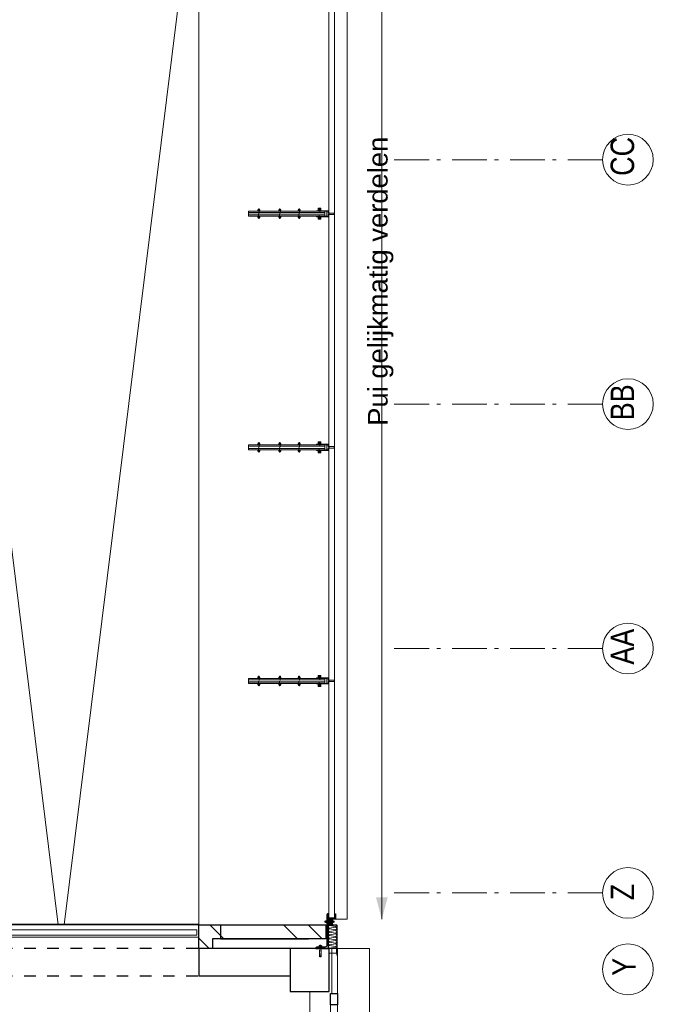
# Model space of a CAD drawing. Header units: millimetres. Extents: x 164327 to 368283, y 131426 to 274001.
# Tile 109 of 160: x 327768 to 332331, y 210241 to 217331. Entities that reach past the tile are written whole.
import ezdxf

# ---------------------------------------------------------------- set-up
doc = ezdxf.new("R2010")
doc.units = ezdxf.units.MM
doc.header["$LTSCALE"] = 400
for name, pattern in [('STYLE_01', [0.416641, 0.208282, -0.208359]), ('STYLE_02', [0.694427, 0.486069, -0.208359]), ('STYLE_06', [1.041641, 0.625, -0.208282, 0.069427, -0.138931]), ('STYLE_21', [0.138889, 0.069444, -0.069444])]:
    doc.linetypes.add(name, pattern=pattern)
for name, color, linetype, lineweight in [('Buitenkozijnen', 140, 'Continuous', 15), ('leuning', 43, 'Continuous', 5), ('mat-baksteen', 5, 'Continuous', 25), ('mat-beton (ihwg)', 5, 'Continuous', 25), ('mat-glas-vert', 5, 'Continuous', 15), ('mat-naaldhout', 140, 'Continuous', 15), ('mat-staal', 5, 'Continuous', 25), ('mat-staal_zink', 140, 'Continuous', 15), ('None', 7, 'Continuous', 9), ('Sloopwerk', 92, 'Continuous', 25), ('Tekst', 140, 'Continuous', 15)]:
    doc.layers.add(name, color=color, linetype=linetype, lineweight=lineweight)
doc.styles.add('Arial', font='arial.ttf', dxfattribs={"height": 211.666667})
doc.styles.add('Arial Narrow', font='ARIALN.TTF', dxfattribs={"height": 222.25})

# ---------------------------------------------------------------- blocks, each defined once
blk = doc.blocks.new('*U288')
at = {"layer": 'None', "color": 43, "linetype": 'Continuous', "lineweight": 9}
for p, q in [((25680.9, 2244.8), (25935.9, 2244.8)), ((25935.9, 2244.8), (25935.9, 1044.8)), ((25935.9, 1044.8), (25680.9, 1044.8))]:
    blk.add_line(p, q, dxfattribs=at)
at = {"layer": 'None', "color": 43, "linetype": 'STYLE_01', "lineweight": 9}
blk.add_line((25680.9, 2244.8), (25680.9, 1044.8), dxfattribs=at)
blk = doc.blocks.new('*U289')
at = {"layer": 'None', "color": 43, "linetype": 'Continuous', "lineweight": 9}
for p, q in [((25910.9, 2244.8), (26165.9, 2244.8)), ((26165.9, 2244.8), (26165.9, 1044.8)), ((26165.9, 1044.8), (25910.9, 1044.8))]:
    blk.add_line(p, q, dxfattribs=at)
at = {"layer": 'None', "color": 43, "linetype": 'STYLE_01', "lineweight": 9}
blk.add_line((25910.9, 2244.8), (25910.9, 1044.8), dxfattribs=at)
blk = doc.blocks.new('*U290')
at = {"layer": 'None', "color": 43, "linetype": 'Continuous', "lineweight": 9}
for p, q in [((26140.9, 2244.8), (26395.9, 2244.8)), ((26395.9, 2244.8), (26395.9, 1044.8)), ((26395.9, 1044.8), (26140.9, 1044.8))]:
    blk.add_line(p, q, dxfattribs=at)
at = {"layer": 'None', "color": 43, "linetype": 'STYLE_01', "lineweight": 9}
blk.add_line((26140.9, 2244.8), (26140.9, 1044.8), dxfattribs=at)
blk = doc.blocks.new('*U291')
at = {"layer": 'None', "color": 43, "linetype": 'Continuous', "lineweight": 9}
for p, q in [((26370.9, 2244.8), (26625.9, 2244.8)), ((26625.9, 2244.8), (26625.9, 1044.8)), ((26625.9, 1044.8), (26370.9, 1044.8))]:
    blk.add_line(p, q, dxfattribs=at)
at = {"layer": 'None', "color": 43, "linetype": 'STYLE_01', "lineweight": 9}
blk.add_line((26370.9, 2244.8), (26370.9, 1044.8), dxfattribs=at)
blk = doc.blocks.new('*U292')
at = {"layer": 'None', "color": 43, "linetype": 'Continuous', "lineweight": 9}
for p, q in [((26600.9, 2244.8), (26855.9, 2244.8)), ((26855.9, 2244.8), (26855.9, 1044.8)), ((26855.9, 1044.8), (26600.9, 1044.8))]:
    blk.add_line(p, q, dxfattribs=at)
at = {"layer": 'None', "color": 43, "linetype": 'STYLE_01', "lineweight": 9}
blk.add_line((26600.9, 2244.8), (26600.9, 1044.8), dxfattribs=at)
blk = doc.blocks.new('*U293')
at = {"layer": 'None', "color": 8, "linetype": 'Continuous', "lineweight": 5}
for p, q in [((28385.9, 2244.8), (28640.9, 2244.8)), ((28640.9, 2244.8), (28640.9, 1044.8)), ((28640.9, 1044.8), (28385.9, 1044.8))]:
    blk.add_line(p, q, dxfattribs=at)
at = {"layer": 'None', "color": 8, "linetype": 'STYLE_01', "lineweight": 5}
blk.add_line((28385.9, 2244.8), (28385.9, 1044.8), dxfattribs=at)
blk = doc.blocks.new('*U294')
at = {"layer": 'None', "color": 8, "linetype": 'Continuous', "lineweight": 5}
for p, q in [((28615.9, 2244.8), (28870.9, 2244.8)), ((28870.9, 2244.8), (28870.9, 1044.8)), ((28870.9, 1044.8), (28615.9, 1044.8))]:
    blk.add_line(p, q, dxfattribs=at)
at = {"layer": 'None', "color": 8, "linetype": 'STYLE_01', "lineweight": 5}
blk.add_line((28615.9, 2244.8), (28615.9, 1044.8), dxfattribs=at)
blk = doc.blocks.new('*U295')
at = {"layer": 'None', "color": 8, "linetype": 'Continuous', "lineweight": 5}
for p, q in [((28845.9, 2244.8), (29100.9, 2244.8)), ((29100.9, 2244.8), (29100.9, 1044.8)), ((29100.9, 1044.8), (28845.9, 1044.8))]:
    blk.add_line(p, q, dxfattribs=at)
at = {"layer": 'None', "color": 8, "linetype": 'STYLE_01', "lineweight": 5}
blk.add_line((28845.9, 2244.8), (28845.9, 1044.8), dxfattribs=at)
blk = doc.blocks.new('*U296')
at = {"layer": 'None', "color": 8, "linetype": 'Continuous', "lineweight": 5}
for p, q in [((29075.9, 2244.8), (29330.9, 2244.8)), ((29330.9, 2244.8), (29330.9, 1044.8)), ((29330.9, 1044.8), (29075.9, 1044.8))]:
    blk.add_line(p, q, dxfattribs=at)
at = {"layer": 'None', "color": 8, "linetype": 'STYLE_01', "lineweight": 5}
blk.add_line((29075.9, 2244.8), (29075.9, 1044.8), dxfattribs=at)
blk = doc.blocks.new('*U297')
at = {"layer": 'None', "color": 8, "linetype": 'Continuous', "lineweight": 5}
for p, q in [((29305.9, 2244.8), (29560.9, 2244.8)), ((29560.9, 2244.8), (29560.9, 1044.8)), ((29560.9, 1044.8), (29305.9, 1044.8))]:
    blk.add_line(p, q, dxfattribs=at)
at = {"layer": 'None', "color": 8, "linetype": 'STYLE_01', "lineweight": 5}
blk.add_line((29305.9, 2244.8), (29305.9, 1044.8), dxfattribs=at)
blk = doc.blocks.new('*U298')
at = {"layer": 'None', "color": 8, "linetype": 'Continuous', "lineweight": 5}
for p, q in [((29535.9, 2244.8), (29790.9, 2244.8)), ((29790.9, 2244.8), (29790.9, 1044.8)), ((29790.9, 1044.8), (29535.9, 1044.8))]:
    blk.add_line(p, q, dxfattribs=at)
at = {"layer": 'None', "color": 8, "linetype": 'STYLE_01', "lineweight": 5}
blk.add_line((29535.9, 2244.8), (29535.9, 1044.8), dxfattribs=at)
blk = doc.blocks.new('*U299')
at = {"layer": 'None', "color": 8, "linetype": 'Continuous', "lineweight": 5}
for p, q in [((29765.9, 2244.8), (30020.9, 2244.8)), ((30020.9, 2244.8), (30020.9, 1044.8)), ((30020.9, 1044.8), (29765.9, 1044.8))]:
    blk.add_line(p, q, dxfattribs=at)
at = {"layer": 'None', "color": 8, "linetype": 'STYLE_01', "lineweight": 5}
blk.add_line((29765.9, 2244.8), (29765.9, 1044.8), dxfattribs=at)
blk = doc.blocks.new('*U300')
at = {"layer": 'None', "color": 8, "linetype": 'Continuous', "lineweight": 5}
for p, q in [((29995.9, 2244.8), (30250.9, 2244.8)), ((30250.9, 2244.8), (30250.9, 1044.8)), ((30250.9, 1044.8), (29995.9, 1044.8))]:
    blk.add_line(p, q, dxfattribs=at)
at = {"layer": 'None', "color": 8, "linetype": 'STYLE_01', "lineweight": 5}
blk.add_line((29995.9, 2244.8), (29995.9, 1044.8), dxfattribs=at)
blk = doc.blocks.new('*U301')
at = {"layer": 'None', "color": 8, "linetype": 'Continuous', "lineweight": 5}
for p, q in [((30225.9, 2244.8), (30480.9, 2244.8)), ((30480.9, 2244.8), (30480.9, 1044.8)), ((30480.9, 1044.8), (30225.9, 1044.8))]:
    blk.add_line(p, q, dxfattribs=at)
at = {"layer": 'None', "color": 8, "linetype": 'STYLE_01', "lineweight": 5}
blk.add_line((30225.9, 2244.8), (30225.9, 1044.8), dxfattribs=at)
blk = doc.blocks.new('*U302')
at = {"layer": 'None', "color": 8, "linetype": 'Continuous', "lineweight": 5}
for p, q in [((30455.9, 2244.8), (30710.9, 2244.8)), ((30710.9, 2244.8), (30710.9, 1044.8)), ((30710.9, 1044.8), (30455.9, 1044.8))]:
    blk.add_line(p, q, dxfattribs=at)
at = {"layer": 'None', "color": 8, "linetype": 'STYLE_01', "lineweight": 5}
blk.add_line((30455.9, 2244.8), (30455.9, 1044.8), dxfattribs=at)
blk = doc.blocks.new('*U303')
at = {"layer": 'None', "color": 8, "linetype": 'Continuous', "lineweight": 5}
for p, q in [((30685.9, 2244.8), (30940.9, 2244.8)), ((30940.9, 2244.8), (30940.9, 1044.8)), ((30940.9, 1044.8), (30685.9, 1044.8))]:
    blk.add_line(p, q, dxfattribs=at)
at = {"layer": 'None', "color": 8, "linetype": 'STYLE_01', "lineweight": 5}
blk.add_line((30685.9, 2244.8), (30685.9, 1044.8), dxfattribs=at)
blk = doc.blocks.new('*U304')
at = {"layer": 'None', "color": 8, "linetype": 'Continuous', "lineweight": 5}
for p, q in [((30915.9, 2244.8), (31170.9, 2244.8)), ((31170.9, 2244.8), (31170.9, 1044.8)), ((31170.9, 1044.8), (30915.9, 1044.8))]:
    blk.add_line(p, q, dxfattribs=at)
at = {"layer": 'None', "color": 8, "linetype": 'STYLE_01', "lineweight": 5}
blk.add_line((30915.9, 2244.8), (30915.9, 1044.8), dxfattribs=at)
blk = doc.blocks.new('*U305')
at = {"layer": 'None', "color": 8, "linetype": 'Continuous', "lineweight": 5}
for p, q in [((31145.9, 2244.8), (31400.9, 2244.8)), ((31400.9, 2244.8), (31400.9, 1044.8)), ((31400.9, 1044.8), (31145.9, 1044.8))]:
    blk.add_line(p, q, dxfattribs=at)
at = {"layer": 'None', "color": 8, "linetype": 'STYLE_01', "lineweight": 5}
blk.add_line((31145.9, 2244.8), (31145.9, 1044.8), dxfattribs=at)
blk = doc.blocks.new('*U306')
at = {"layer": 'None', "color": 8, "linetype": 'Continuous', "lineweight": 5}
for p, q in [((31375.9, 2244.8), (31630.9, 2244.8)), ((31630.9, 2244.8), (31630.9, 1044.8)), ((31630.9, 1044.8), (31375.9, 1044.8))]:
    blk.add_line(p, q, dxfattribs=at)
at = {"layer": 'None', "color": 8, "linetype": 'STYLE_01', "lineweight": 5}
blk.add_line((31375.9, 2244.8), (31375.9, 1044.8), dxfattribs=at)
blk = doc.blocks.new('*U307')
at = {"layer": 'None', "color": 8, "linetype": 'Continuous', "lineweight": 5}
for p, q in [((31605.9, 2244.8), (31860.9, 2244.8)), ((31860.9, 2244.8), (31860.9, 1044.8)), ((31860.9, 1044.8), (31605.9, 1044.8))]:
    blk.add_line(p, q, dxfattribs=at)
at = {"layer": 'None', "color": 8, "linetype": 'STYLE_01', "lineweight": 5}
blk.add_line((31605.9, 2244.8), (31605.9, 1044.8), dxfattribs=at)
blk = doc.blocks.new('*X308')
at = {"layer": 'None', "lineweight": 9}
blk.add_line((29075.7, 615), (29175.7, 715), dxfattribs=at)
blk = doc.blocks.new('*U309')
at = {"layer": 'leuning', "color": 140, "lineweight": 15}
for p, q in [((25185.9, 2675), (25185.9, 2258.3)), ((25185.9, 2675), (25225.9, 2675)), ((25225.9, 2675), (25225.9, 2298.3)), ((31860.9, 2298.3), (25225.9, 2298.3)), ((31860.9, 2298.3), (31860.9, 2258.3)), ((31860.9, 2258.3), (25185.9, 2258.3)), ((25185.9, 1031.3), (25185.9, 615)), ((25185.9, 1031.3), (31860.9, 1031.3)), ((31860.9, 991.3), (31860.9, 1031.3)), ((25225.9, 991.3), (25225.9, 615)), ((25225.9, 991.3), (31860.9, 991.3)), ((25185.9, 615), (25225.9, 615))]:
    blk.add_line(p, q, dxfattribs=at)
at = {"layer": 'mat-baksteen', "lineweight": 25}
for p, q in [((29021.1, 715), (29021.1, 615)), ((29291.1, 715), (29021.1, 715)), ((29191.1, 615), (29021.1, 615))]:
    blk.add_line(p, q, dxfattribs=at)
at = {"layer": 'None', "color": 8, "linetype": 'STYLE_01', "lineweight": 5}
for p, q in [((25090.9, 2700), (25090.9, 590)), ((25767.4, 2249.8), (25767.4, 1039.8)), ((25847.4, 2249.8), (25847.4, 1039.8)), ((26457.4, 2249.8), (26457.4, 1039.8)), ((26537.4, 2249.8), (26537.4, 1039.8)), ((28473.4, 2249.8), (28473.4, 1039.8)), ((28553.4, 2249.8), (28553.4, 1039.8)), ((29162.4, 2249.8), (29162.4, 1039.8)), ((29242.4, 2249.8), (29242.4, 1039.8)), ((30082.4, 2249.8), (30082.4, 1039.8)), ((30162.4, 2249.8), (30162.4, 1039.8)), ((30773.4, 2249.8), (30773.4, 1039.8)), ((30853.4, 2249.8), (30853.4, 1039.8))]:
    blk.add_line(p, q, dxfattribs=at)
at = {"layer": 'None', "color": 43, "lineweight": 9}
for p, q in [((25172.9, 2700), (25172.9, 590)), ((25265.9, 2700), (25265.9, 590)), ((25184.9, 2296.8), (31860.9, 2296.8)), ((25184.9, 2286.8), (25184.9, 2296.8)), ((25184.9, 2286.8), (31860.9, 2286.8)), ((25184.9, 2269.8), (31860.9, 2269.8)), ((25184.9, 2249.8), (25184.9, 2269.8)), ((31860.9, 2286.8), (31860.9, 2296.8)), ((31860.9, 2249.8), (31860.9, 2269.8)), ((25184.9, 2249.8), (31860.9, 2249.8)), ((25184.9, 1039.8), (25184.9, 1019.8)), ((31860.9, 1039.8), (25184.9, 1039.8)), ((31860.9, 1019.8), (25184.9, 1019.8)), ((25184.9, 1002.8), (25184.9, 992.8)), ((31860.9, 1002.8), (25184.9, 1002.8)), ((31860.9, 992.8), (25184.9, 992.8)), ((31860.9, 1039.8), (31860.9, 1019.8)), ((31860.9, 1002.8), (31860.9, 992.8))]:
    blk.add_line(p, q, dxfattribs=at)
at = {"layer": 'None', "color": 8, "linetype": 'Continuous', "lineweight": 5}
for p, q in [((29291.1, 2700), (29291.1, 2298.3)), ((26855.9, 1644.8), (25705.9, 1644.8)), ((31860.9, 1644.8), (28410.9, 1644.8)), ((29291.1, 991.3), (29291.1, 715))]:
    blk.add_line(p, q, dxfattribs=at)
at = {"layer": 'None', "lineweight": 9}
for p, q in [((27085.9, 2298.3), (27085.9, 2258.3)), ((27085.9, 1031.3), (27085.9, 991.3))]:
    blk.add_line(p, q, dxfattribs=at)
at = {"layer": 'None', "linetype": 'STYLE_06', "lineweight": 9}
for p, q in [((26498.4, 2244.8), (25807.4, 1041.8)), ((26498.4, 1041.8), (25807.4, 2244.8)), ((29202.4, 2244.8), (30122.4, 1044.8)), ((29202.4, 1044.8), (30122.4, 2244.8))]:
    blk.add_line(p, q, dxfattribs=at)
at = {"layer": 'None', "color": 43, "linetype": 'STYLE_01', "lineweight": 9}
for p, q in [((26830.9, 2244.8), (26830.9, 1044.8)), ((23301.1, 390), (21471.1, 390))]:
    blk.add_line(p, q, dxfattribs=at)
at = {"layer": 'None', "color": 43, "linetype": 'Continuous', "lineweight": 9}
for p, q in [((28410.9, 2244.8), (26830.9, 1044.8)), ((26830.9, 2244.8), (28410.9, 1044.8)), ((21471.1, 308), (23301.1, 308)), ((21471.1, 215), (23301.1, 215)), ((21383.1, -120), (21383.1, -4080)), ((21476.1, -120), (21476.1, -4080))]:
    blk.add_line(p, q, dxfattribs=at)
at = {"layer": 'None', "color": 140, "linetype": 'Continuous', "lineweight": 15}
for p, q in [((21486.7, 295), (23286.7, 295)), ((21486.7, 255), (21486.7, 295)), ((23286.7, 255), (23286.7, 295)), ((21486.7, 255), (23286.7, 255)), ((21436.1, -135.7), (21396.1, -135.7)), ((21396.1, -4065.7), (21396.1, -135.7)), ((21436.1, -4065.7), (21436.1, -135.7)), ((21436.1, -4065.7), (21396.1, -4065.7))]:
    blk.add_line(p, q, dxfattribs=at)
at = {"layer": 'None', "color": 92, "linetype": 'STYLE_01', "lineweight": 25}
for p, q in [((21101.1, -4240), (21101.1, -110)), ((21301.1, -4240), (21301.1, -110))]:
    blk.add_line(p, q, dxfattribs=at)
at = {"layer": 'None', "color": 43, "linetype": 'Continuous', "lineweight": 9}
for points in [[(25184.9, 2244.8), (25439.9, 2244.8), (25439.9, 1044.8), (25184.9, 1044.8)], [(25450.9, 2244.8), (25705.9, 2244.8), (25705.9, 1044.8), (25450.9, 1044.8)], [(26855.9, 2244.8), (28145.9, 2244.8), (28145.9, 1044.8), (26855.9, 1044.8)], [(26860.9, 2239.8), (28140.9, 2239.8), (28140.9, 1049.8), (26860.9, 1049.8)], [(28155.9, 2244.8), (28410.9, 2244.8), (28410.9, 1044.8), (28155.9, 1044.8)]]:
    blk.add_lwpolyline(points, close=True, dxfattribs=at)
at = {"layer": 'None', "color": 8, "lineweight": 5}
for points in [[(25705.9, 1644.8), (25864.7, 1687.4), (25864.7, 1602.3)], [(28410.9, 1644.8), (28569.7, 1687.4), (28569.7, 1602.3)]]:
    blk.add_solid(points, dxfattribs=at)
at = {"layer": 'mat-baksteen'}
blk.add_blockref('*X308', (0, 0), dxfattribs=at)
at = {"layer": 'None', "color": 7}
for name in ['*U288', '*U289', '*U290', '*U291', '*U292', '*U293', '*U294', '*U295', '*U296', '*U297', '*U298', '*U299', '*U300', '*U301', '*U302', '*U303', '*U304', '*U305', '*U306', '*U307']:
    blk.add_blockref(name, (0, 0), dxfattribs=at)
blk = doc.blocks.new('*U394')
at = {"layer": 'None', "color": 8, "linetype": 'Continuous', "lineweight": 5}
for points in [[(23301.1, 220), (25297.7, 220), (25297.7, -2140), (23301.1, -2140)], [(27294.4, 220), (29291.1, 220), (29291.1, -2140), (27294.4, -2140)], [(29291.1, -4080), (29291.1, -2100), (21471.1, -2100), (21471.1, -4080)]]:
    blk.add_lwpolyline(points, close=True, dxfattribs=at)
blk.add_lwpolyline([(29291.1, -2100), (21471.1, -3067.7), (21471.1, -3112.3), (29291.1, -4080)], dxfattribs=at)
blk = doc.blocks.new('Gevelpui best 1410 (2D)')
at = {"layer": 'Buitenkozijnen', "lineweight": 15}
for p, q in [((-260, 0), (-260, -1410)), ((-260, 0), (-210, 0)), ((-210, 0), (-210, -1410)), ((-260, -1410), (-210, -1410))]:
    blk.add_line(p, q, dxfattribs=at)
at = {"layer": 'Buitenkozijnen', "color": 92, "lineweight": 25}
for points in [[(-260, 0), (-210, 0), (-210, -80), (-260, -80)], [(-260, -1330), (-210, -1330), (-210, -1410), (-260, -1410)]]:
    blk.add_lwpolyline(points, close=True, dxfattribs=at)
at = {"layer": 'None', "color": 43, "linetype": 'Continuous', "lineweight": 9}
blk.add_line((-410, 15), (-410, -1425), dxfattribs=at)
blk = doc.blocks.new('*X1147')
at = {"layer": 'None', "lineweight": 9}
for p, q in [((21371.1, -4261.2), (21392.2, -4240)), ((21371.1, -4791.9), (21471.1, -4691.9)), ((21469.3, -4870), (21471.1, -4868.3))]:
    blk.add_line(p, q, dxfattribs=at)
blk = doc.blocks.new('*X1243')
at = {"layer": 'None', "lineweight": 9}
for p, q in [((21301.1, -4154.8), (21375.8, -4080)), ((21371.1, -4261.2), (21471.1, -4161.2)), ((21371.1, -4791.9), (21471.1, -4691.9)), ((21371.1, -4968.3), (21471.1, -4868.3))]:
    blk.add_line(p, q, dxfattribs=at)
blk = doc.blocks.new('*U1244')
at = {"layer": 'None', "color": 8, "lineweight": 5}
for p, q in [((21475.1, -5014), (21515.1, -5036.5)), ((21515.1, -5014), (21475.1, -5036.5))]:
    blk.add_line(p, q, dxfattribs=at)
blk.add_lwpolyline([(21475.1, -5014), (21515.1, -5014), (21515.1, -5036.5), (21475.1, -5036.5)], close=True, dxfattribs=at)
blk = doc.blocks.new('*X1245')
at = {"layer": 'None', "lineweight": 25}
for p, q in [((-15.6, 125.8), (-5.6, 135.8)), ((46.9, -94.5), (56.9, -84.5))]:
    blk.add_line(p, q, dxfattribs=at)
at = {"layer": 'None', "lineweight": 9}
blk.add_line((-15.6, -15.6), (-5.6, -5.6), dxfattribs=at)
blk = doc.blocks.new('*U1246')
at = {"layer": 'None', "color": 92, "linetype": 'Continuous', "lineweight": 25, "flags": 128}
blk.add_lwpolyline([(-15.6, -94.5), (-15.6, 155.5), (-13.1, 155.5, -0.414214), (-5.6, 148), (-5.6, -69.5, 0.414214), (9.4, -84.5), (66.9, -84.5, -0.414214), (74.4, -92), (74.4, -94.5)], format="xyb", close=True, dxfattribs=at)
at = {"layer": 'None', "color": 92}
blk.add_blockref('*X1245', (0, 0), dxfattribs=at)
blk = doc.blocks.new('*X1247')
at = {"layer": 'None', "lineweight": 9}
blk.add_line((21520.8, -5066.5), (21525.3, -5062), dxfattribs=at)
blk = doc.blocks.new('ba-bout glaszwaard')
at = {"layer": 'None', "color": 8, "lineweight": 5}
for p, q in [((-11.5, 5), (-9.5, 5)), ((47.5, 5), (45.5, 5)), ((-11.5, -5), (-9.5, -5)), ((47.5, -5), (45.5, -5))]:
    blk.add_line(p, q, dxfattribs=at)
at = {"layer": 'None', "color": 8, "linetype": 'Continuous', "lineweight": 5}
for p, q in [((-2.5, 3), (-8.5, 3)), ((38.5, 3), (44.5, 3)), ((-2.5, -3), (-8.5, -3)), ((38.5, -3), (44.5, -3))]:
    blk.add_line(p, q, dxfattribs=at)
at = {"layer": 'None', "color": 8, "linetype": 'STYLE_21', "lineweight": 5}
blk.add_lwpolyline([(-11.5, 2.5), (47.5, 2.5), (47.5, -2.5), (-11.5, -2.5)], close=True, dxfattribs=at)
at = {"layer": 'None', "color": 8, "linetype": 'Continuous', "lineweight": 5, "flags": 128}
for points in [[(-1.5, 6, 0.414214), (-2.5, 7), (-8.5, 7, 0.414214), (-9.5, 6), (-9.5, -6, 0.414214), (-8.5, -7), (-2.5, -7, 0.414214), (-1.5, -6)], [(37.5, 6, -0.414214), (38.5, 7), (44.5, 7, -0.414214), (45.5, 6), (45.5, -6, -0.414214), (44.5, -7), (38.5, -7, -0.414214), (37.5, -6)]]:
    blk.add_lwpolyline(points, format="xyb", close=True, dxfattribs=at)
at = {"layer": 'None', "color": 8, "linetype": 'Continuous', "lineweight": 5}
for points in [[(-1.5, 9), (-0.5, 9), (-0.5, -9), (-1.5, -9)], [(36.5, 9), (37.5, 9), (37.5, -9), (36.5, -9)]]:
    blk.add_lwpolyline(points, close=True, dxfattribs=at)
at = {"layer": 'None', "color": 8, "lineweight": 5}
for centre, start, end in [((-11.5, 0), 90, 270), ((47.5, 0), 270, 90)]:
    blk.add_arc(centre, 5, start, end, dxfattribs=at)
at = {"layer": 'None', "color": 8, "linetype": 'Continuous', "lineweight": 5}
for centre, start, end in [((-8.5, 4), 180, 270), ((-8.5, 2), 90, 180), ((-2.5, 4), 270, 0), ((-2.5, 2), 0, 90), ((38.5, 4), 180, 270), ((38.5, 2), 90, 180), ((44.5, 4), 270, 0), ((44.5, 2), 0, 90), ((-8.5, -2), 180, 270), ((-8.5, -4), 90, 180), ((-2.5, -4), 0, 90), ((38.5, -4), 90, 180), ((44.5, -2), 270, 0), ((44.5, -4), 0, 90)]:
    blk.add_arc(centre, 1, start, end, dxfattribs=at)
blk = doc.blocks.new('*U1248')
at = {"layer": 'None', "color": 8, "linetype": 'Continuous', "lineweight": 5, "flags": 128}
blk.add_lwpolyline([(0, 0, 0.473285), (9.6, 11.8), (2.4, 48.2, -0.473285), (12, 60, -0.473285), (21.6, 48.2), (14.4, 11.8, 0.473285), (24, 0, 0.473285), (33.6, 11.8), (26.4, 48.2, -0.473285), (36, 60, -0.473285), (45.6, 48.2), (38.4, 11.8, 0.473285), (48, 0, 0.473285), (57.6, 11.8), (50.4, 48.2, -0.473285), (60, 60, -0.473285), (69.6, 48.2), (62.4, 11.8, 0.473285), (72, 0, 0.473285), (81.6, 11.8), (74.4, 48.2, -0.473285), (84, 60, -0.473285), (93.6, 48.2), (86.4, 11.8, 0.473285), (96, 0, 0.473285), (105.6, 11.8), (98.4, 48.2, -0.473285), (108, 60, -0.473285), (117.6, 48.2), (110.4, 11.8, 0.473285), (120, 0, 0.473285), (129.6, 11.8), (122.4, 48.2, -0.473285), (132, 60, -0.473285), (141.6, 48.2), (134.4, 11.8, 0.473285), (144, 0, 0.473285), (153.6, 11.8), (146.4, 48.2, -0.473285), (156, 60, -0.473285), (165.6, 48.2), (158.4, 11.8, 0.473285), (168, 0, 0.473285)], format="xyb", dxfattribs=at)
blk = doc.blocks.new('*U1249')
at = {"layer": 'None', "color": 8, "linetype": 'Continuous', "lineweight": 5, "flags": 128}
blk.add_lwpolyline([(0, 0, 0.464172), (2.8, 3.3), (0.6, 16.7, -0.464172), (3.4, 20, -0.464172), (6.2, 16.7), (3.9, 3.3, 0.464172), (6.8, 0, 0.464172), (9.6, 3.3), (7.3, 16.7, -0.464172), (10.1, 20, -0.464172), (13, 16.7), (10.7, 3.3, 0.464172), (13.5, 0, 0.464172), (16.3, 3.3), (14.1, 16.7, -0.464172), (16.9, 20, -0.464172), (19.7, 16.7), (17.5, 3.3, 0.464172), (20.3, 0, 0.464172), (23.1, 3.3), (20.9, 16.7, -0.464172), (23.7, 20, -0.464172), (26.5, 16.7), (24.2, 3.3, 0.464172), (27.1, 0, 0.464172), (29.9, 3.3), (27.6, 16.7, -0.464172), (30.4, 20, -0.464172), (33.3, 16.7), (31, 3.3, 0.464172), (33.8, 0, 0.464172), (36.6, 3.3), (34.4, 16.7, -0.464172), (37.2, 20, -0.464172), (40, 16.7), (37.8, 3.3, 0.464172), (40.6, 0, 0.464172), (43.4, 3.3), (41.1, 16.7, -0.464172), (44, 20, -0.464172), (46.8, 16.7), (44.5, 3.3, 0.464172), (47.3, 0, 0.464172)], format="xyb", dxfattribs=at)
blk = doc.blocks.new('*U1250')
at = {"layer": 'None', "color": 8, "linetype": 'Continuous', "lineweight": 5}
for p, q in [((21312.6, -4951.9), (21321.6, -4951.9)), ((21312.6, -4961.7), (21321.6, -4961.7))]:
    blk.add_line(p, q, dxfattribs=at)
at = {"layer": 'None', "color": 8, "linetype": 'Continuous', "lineweight": 5, "flags": 128}
blk.add_lwpolyline([(21312.6, -4964.7, 0.414214), (21314.1, -4966.2), (21320.1, -4966.2, 0.414214), (21321.6, -4964.7), (21321.6, -4948.9, 0.414214), (21320.1, -4947.4), (21314.1, -4947.4, 0.414214), (21312.6, -4948.9)], format="xyb", close=True, dxfattribs=at)
at = {"layer": 'None', "color": 8, "linetype": 'Continuous', "lineweight": 5}
for centre, start, end in [((21314.1, -4950.4), 180, 270), ((21314.1, -4953.4), 90, 180), ((21314.1, -4960.2), 180, 270), ((21314.1, -4963.2), 90, 180), ((21320.1, -4950.4), 270, 0), ((21320.1, -4953.4), 0, 90), ((21320.1, -4960.2), 270, 0), ((21320.1, -4963.2), 0, 90)]:
    blk.add_arc(centre, 1.5, start, end, dxfattribs=at)
blk = doc.blocks.new('*U1251')
at = {"layer": 'None', "color": 8, "linetype": 'STYLE_21', "lineweight": 5, "flags": 128}
for points in [[(21321.6, -4953.1), (21307.3, -4953.1)], [(21307.3, -4960.6), (21321.6, -4960.6), (21321.6, -4953.1)]]:
    blk.add_lwpolyline(points, dxfattribs=at)
at = {"layer": 'None', "color": 8, "linetype": 'Continuous', "lineweight": 5}
for points in [[(21311.1, -4945.6), (21312.6, -4945.6), (21312.6, -4968.1), (21311.1, -4968.1)], [(21321.6, -4953.1), (21325.3, -4953.1), (21325.3, -4960.6), (21321.6, -4960.6)]]:
    blk.add_lwpolyline(points, close=True, dxfattribs=at)
at = {"layer": 'None', "color": 7}
blk.add_blockref('*U1250', (0, 0), dxfattribs=at)
blk = doc.blocks.new('*U1252')
at = {"layer": 'None', "color": 8, "linetype": 'STYLE_02', "lineweight": 5}
for p, q in [((21240.7, -4951.1), (21290.7, -4951.1)), ((21240.7, -4962.6), (21290.7, -4962.6))]:
    blk.add_line(p, q, dxfattribs=at)
at = {"layer": 'None', "color": 8, "linetype": 'STYLE_21', "lineweight": 5, "flags": 128}
for points in [[(21240.7, -4953.1), (21307.3, -4953.1)], [(21307.3, -4960.6), (21240.7, -4960.6), (21240.7, -4953.1)]]:
    blk.add_lwpolyline(points, dxfattribs=at)
at = {"layer": 'None', "color": 7}
blk.add_blockref('*U1251', (0, 0), dxfattribs=at)
blk = doc.blocks.new('*U1253')
at = {"layer": 'mat-staal_zink', "lineweight": 15, "flags": 128}
blk.add_lwpolyline([(21515.1, -5036.5), (21473.1, -5036.5, 0.414214), (21471.1, -5038.5), (21471.1, -5072.3, -0.414214), (21467.1, -5076.3), (21253.1, -5076.3), (21253.1, -5074.3), (21467.1, -5074.3, 0.414214), (21469.1, -5072.3), (21469.1, -5038.5, -0.414214), (21473.1, -5034.5), (21515.1, -5034.5)], format="xyb", close=True, dxfattribs=at)
blk = doc.blocks.new('*U210')
at = {"layer": 'None', "color": 8, "lineweight": 5}
for p, q in [((-15.5, -507.1), (-13.5, -507.1)), ((-15.5, -517.1), (-13.5, -517.1)), ((51.5, -507.1), (49.5, -507.1)), ((51.5, -517.1), (49.5, -517.1))]:
    blk.add_line(p, q, dxfattribs=at)
at = {"layer": 'None', "color": 8, "linetype": 'Continuous', "lineweight": 5}
for p, q in [((-6.5, -509.1), (-12.5, -509.1)), ((-6.5, -515.1), (-12.5, -515.1)), ((42.5, -509.1), (48.5, -509.1)), ((42.5, -515.1), (48.5, -515.1))]:
    blk.add_line(p, q, dxfattribs=at)
for points in [[(-22, -503.1), (-4.5, -503.1), (-4.5, -521.1), (-22, -521.1)], [(-5.5, -503.1), (-4.5, -503.1), (-4.5, -521.1), (-5.5, -521.1)], [(40.5, -503.1), (58, -503.1), (58, -521.1), (40.5, -521.1)], [(40.5, -503.1), (41.5, -503.1), (41.5, -521.1), (40.5, -521.1)]]:
    blk.add_lwpolyline(points, close=True, dxfattribs=at)
at = {"layer": 'None', "color": 8, "linetype": 'STYLE_21', "lineweight": 5}
blk.add_lwpolyline([(-15.5, -509.6), (51.5, -509.6), (51.5, -514.6), (-15.5, -514.6)], close=True, dxfattribs=at)
at = {"layer": 'None', "color": 8, "linetype": 'Continuous', "lineweight": 5, "flags": 128}
for points in [[(-5.5, -506.1, 0.414214), (-6.5, -505.1), (-12.5, -505.1, 0.414214), (-13.5, -506.1), (-13.5, -518.1, 0.414214), (-12.5, -519.1), (-6.5, -519.1, 0.414214), (-5.5, -518.1)], [(41.5, -506.1, -0.414214), (42.5, -505.1), (48.5, -505.1, -0.414214), (49.5, -506.1), (49.5, -518.1, -0.414214), (48.5, -519.1), (42.5, -519.1, -0.414214), (41.5, -518.1)]]:
    blk.add_lwpolyline(points, format="xyb", close=True, dxfattribs=at)
at = {"layer": 'None', "color": 8, "lineweight": 5}
for centre, start, end in [((-15.5, -512.1), 90, 270), ((51.5, -512.1), 270, 90)]:
    blk.add_arc(centre, 5, start, end, dxfattribs=at)
at = {"layer": 'None', "color": 8, "linetype": 'Continuous', "lineweight": 5}
for centre, start, end in [((-12.5, -508.1), 180, 270), ((-12.5, -510.1), 90, 180), ((-12.5, -514.1), 180, 270), ((-12.5, -516.1), 90, 180), ((-6.5, -508.1), 270, 0), ((-6.5, -510.1), 0, 90), ((-6.5, -516.1), 0, 90), ((42.5, -508.1), 180, 270), ((42.5, -510.1), 90, 180), ((42.5, -516.1), 90, 180), ((48.5, -508.1), 270, 0), ((48.5, -510.1), 0, 90), ((48.5, -514.1), 270, 0), ((48.5, -516.1), 0, 90)]:
    blk.add_arc(centre, 1, start, end, dxfattribs=at)
blk = doc.blocks.new('*U211')
at = {"layer": 'mat-glas-vert', "lineweight": 15}
blk.add_lwpolyline([(10.5, 0), (25.5, 0), (25.5, -550), (10.5, -550)], close=True, dxfattribs=at)
at = {"layer": 'None', "color": 8, "lineweight": 5}
for points in [[(0, 0), (10, 0), (10, -550), (0, -550)], [(26, 0), (36, 0), (36, -550), (26, -550)], [(-4, -577), (13, -577), (13, -580), (-4, -580)], [(18, -619), (13, -620), (13, -580), (18, -581), (23, -580), (23, -620)], [(23, -577), (40, -577), (40, -580), (23, -580)]]:
    blk.add_lwpolyline(points, close=True, dxfattribs=at)
at = {"layer": 'None', "color": 43, "lineweight": 9}
for points in [[(13, -577), (-4, -577), (-4, -490), (-1, -490), (-1, -574), (13, -574)], [(23, -577), (40, -577), (40, -490), (37, -490), (37, -574), (23, -574)]]:
    blk.add_lwpolyline(points, close=True, dxfattribs=at)
at = {"layer": 'None', "color": 140, "lineweight": 15}
blk.add_lwpolyline([(0, -550), (36, -550), (36, -565), (0, -565)], close=True, dxfattribs=at)
at = {"layer": 'None', "color": 8}
for p in [(0, -75), (0, -226.9), (0, -365.6)]:
    blk.add_blockref('ba-bout glaszwaard', p, dxfattribs=at)
at = {"layer": 'None', "color": 7}
blk.add_blockref('*U210', (0, 0), dxfattribs=at)
blk = doc.blocks.new('glazen vin')
at = {"layer": 'None', "color": 7}
blk.add_blockref('*U211', (0, 0), dxfattribs=at)

msp = doc.modelspace()

# ---------------------------------------------------------------- linework, layer by layer
at = {"layer": 'Buitenkozijnen', "color": 140, "linetype": 'Continuous', "lineweight": 15}
for p, q in [((329994.94036, 210862.75849), (329994.94036, 219317.75849)), ((330034.94036, 210862.75849), (330034.94036, 219317.75849)), ((330034.94036, 210862.75849), (329994.94036, 210862.75849))]:
    msp.add_line(p, q, dxfattribs=at)
at = {"layer": 'Buitenkozijnen', "lineweight": 15}
msp.add_lwpolyline([(330016.97992, 210642.75849), (330057.02056, 210642.75849), (330057.02056, 210317.75849), (330016.97992, 210317.75849)], close=True, dxfattribs=at)
at = {"layer": 'Buitenkozijnen', "color": 43, "linetype": 'Continuous', "lineweight": 9, "flags": 128}
msp.add_lwpolyline([(330057.02056, 210642.75849), (330287.02056, 210642.75849), (330287.02056, 188777.75849), (330266.97992, 188777.75849)], dxfattribs=at)
at = {"layer": 'mat-baksteen', "lineweight": 25}
msp.add_lwpolyline([(329156.97992, 210712.75849), (329156.97992, 210642.75849), (329056.97992, 210642.75849), (329056.97992, 210812.75849), (329972.97992, 210812.75849), (329972.97992, 210712.75849)], close=True, dxfattribs=at)
at = {"layer": 'mat-beton (ihwg)', "lineweight": 25}
for p, q in [((329056.97992, 210642.75849), (329056.97992, 210442.75849)), ((329716.97992, 210642.75849), (329056.97992, 210642.75849)), ((329716.97992, 210642.75849), (329716.97992, 210442.75849)), ((329716.97992, 210442.75849), (329056.97992, 210442.75849))]:
    msp.add_line(p, q, dxfattribs=at)
msp.add_lwpolyline([(329996.97992, 210642.75849), (329716.97992, 210642.75849), (329716.97992, 210332.75849), (329996.97992, 210332.75849)], close=True, dxfattribs=at)
at = {"layer": 'mat-naaldhout', "lineweight": 15}
msp.add_lwpolyline([(329996.97992, 210609.82606), (329996.97992, 210642.75849), (330050.29869, 210642.75849), (330050.29869, 210609.82606)], close=True, dxfattribs=at)
at = {"layer": 'mat-staal', "lineweight": 25, "flags": 128}
msp.add_lwpolyline([(330013.44036, 210816.75849), (330013.44036, 210856.75849), (330034.44036, 210856.75849, 0.4142135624), (330038.94036, 210861.25849), (330038.94036, 210890.25849), (330038.94036, 210890.25849, -0.4142135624), (330041.44036, 210892.75849), (330043.44036, 210892.75849), (330043.44036, 210852.75849), (330022.44036, 210852.75849, 0.4142135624), (330017.94036, 210848.25849), (330017.94036, 210819.25849), (330017.94036, 210819.25849, -0.4142135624), (330015.44036, 210816.75849)], format="xyb", close=True, dxfattribs=at)
at = {"layer": 'None', "color": 43, "linetype": 'Continuous', "lineweight": 9}
for p, q in [((330376.11382, 210852.75849), (330376.11382, 219297.75849)), ((330125.55398, 219182.4865), (330125.55398, 210852.75849)), ((330043.44036, 210852.75849), (330125.55398, 210852.75849))]:
    msp.add_line(p, q, dxfattribs=at)
at = {"layer": 'None', "color": 7, "linetype": 'STYLE_06', "lineweight": 9}
for p, q in [((331966.02007, 216322.75849), (330466.02007, 216322.75849)), ((331966.02007, 214562.75849), (330466.02007, 214562.75849)), ((331966.02007, 212802.75849), (330466.02007, 212802.75849)), ((331966.02007, 211042.75849), (330466.02007, 211042.75849))]:
    msp.add_line(p, q, dxfattribs=at)
at = {"layer": 'None', "lineweight": 9}
msp.add_lwpolyline([(330053.29869, 210594.75849), (330053.29869, 210642.75849), (330056.97992, 210642.75849), (330056.97992, 210594.75849)], close=True, dxfattribs=at)
at = {"layer": 'None', "color": 43, "linetype": 'Continuous', "lineweight": 9}
for centre in [(332148.62649, 216322.75849), (332148.62649, 214562.75849), (332148.62649, 212802.75849), (332148.62649, 211042.75849), (332148.62649, 210492.75849)]:
    msp.add_circle(centre, 182.60642, dxfattribs=at)
at = {"layer": 'None', "color": 43, "lineweight": 9}
msp.add_solid([(330376.11382, 210852.75849), (330333.57689, 211011.50849), (330418.65075, 211011.50849)], dxfattribs=at)
at = {"layer": 'Sloopwerk', "lineweight": 25}
for p, q in [((329216.97992, 210812.75849), (329846.97992, 210812.75849)), ((329216.97992, 210712.75849), (329216.97992, 210812.75849)), ((329216.97992, 210712.75849), (329846.97992, 210712.75849))]:
    msp.add_line(p, q, dxfattribs=at)

# ---------------------------------------------------------------- block references
at = {"layer": 'Buitenkozijnen', "color": 7}
msp.add_blockref('Gevelpui best 1410 (2D)', (330266.97992, 210317.75849), dxfattribs=at)
at = {"layer": 'mat-baksteen', "rotation": 90}
msp.add_blockref('*X1243', (324976.97992, 189341.69912), dxfattribs=at)
at = {"layer": 'mat-staal', "xscale": -1}
msp.add_blockref('*U1246', (329975.34036, 210737.25849), dxfattribs=at)
at = {"layer": 'mat-staal', "rotation": 90}
msp.add_blockref('*X1247', (324976.97992, 189341.69912), dxfattribs=at)
at = {"layer": 'None', "color": 7}
for name, p, rotation in [('*U309', (324976.97992, 189341.69912), 90), ('*U394', (324976.97992, 189341.69912), 90), ('glazen vin', (329414.94036, 215915.55849), 90), ('glazen vin', (329414.94036, 214233.55849), 90), ('glazen vin', (329414.94036, 212551.55849), 90), ('*U1244', (324976.97992, 189341.69912), 90), ('*U1253', (324976.97992, 189341.69912), 90), ('ba-bout glaszwaard', (330017.44036, 210836.00849), 180), ('*U1252', (324976.97992, 189341.69912), 90)]:
    msp.add_blockref(name, p, dxfattribs=dict(at, rotation=rotation))
at = {"layer": 'None', "color": 8}
for name, p, rotation in [('*U1249', (329990.94036, 210856.75849), 270), ('*U1248', (330050.94036, 210642.75849), 90)]:
    msp.add_blockref(name, p, dxfattribs=dict(at, rotation=rotation))
at = {"layer": 'Sloopwerk', "rotation": 90}
msp.add_blockref('*X1147', (324976.97992, 189341.69912), dxfattribs=at)

# ---------------------------------------------------------------- texts
at = {"layer": 'None', "color": 8, "attachment_point": 1, "rotation": 90, "style": 'Arial Narrow'}
for s, insert, char_height in [('CC', (332023.74316, 216206.34182), 169.333333), ('BB', (332023.74316, 214446.34182), 169.333333), ('AA', (332023.74316, 212686.34182), 169.333333), ('Z', (332023.74316, 210989.84182), 169.33333), ('Y', (332035.86891, 210446.18225), 169.33333)]:
    msp.add_mtext(s, dxfattribs=dict(at, insert=insert, char_height=char_height))
at = {"layer": 'Tekst', "color": 43, "insert": (330276.4541, 214406.52238), "char_height": 141.1111111, "attachment_point": 1, "rotation": 90, "style": 'Arial'}
msp.add_mtext('Pui gelijkmatig verdelen', dxfattribs=at)

doc.saveas('drawing.dxf')
